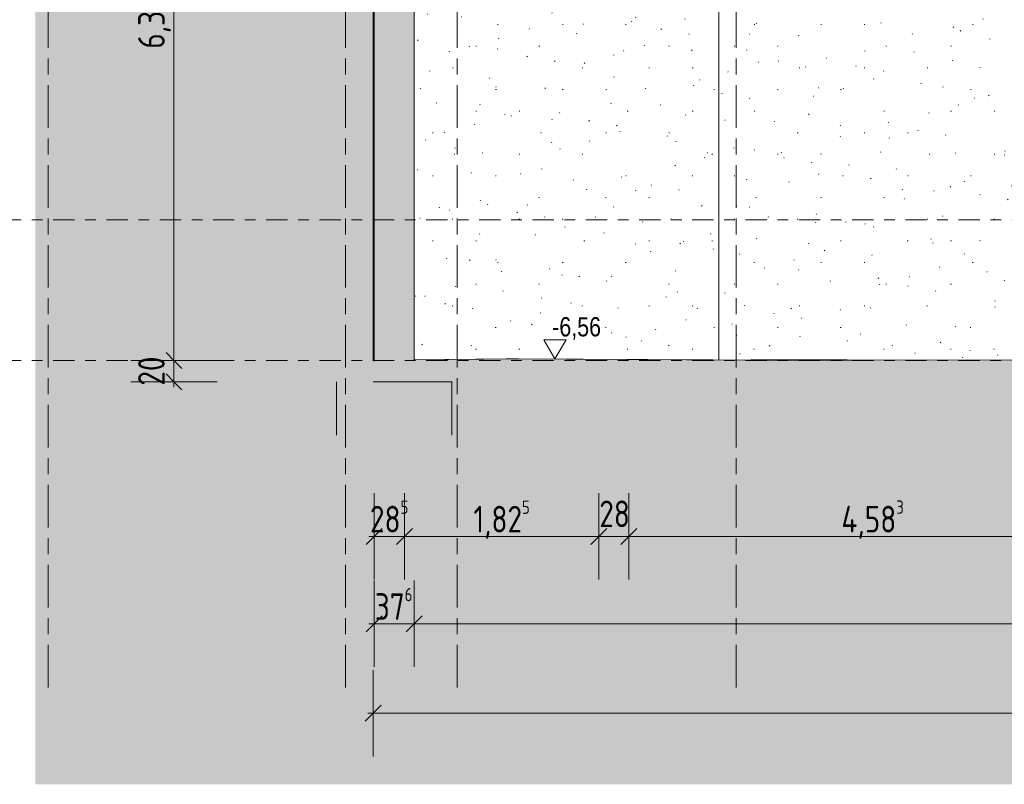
# Model space of a CAD drawing. Header units: metres. Extents: x -28 to 176, y -14 to 869.
# Tile 2 of 60: x -22 to -13, y -13 to -6. Entities that reach past the tile are written whole.
import ezdxf

# ---------------------------------------------------------------- set-up
doc = ezdxf.new("R2010")
doc.units = ezdxf.units.M
doc.linetypes.add('_Ebene_', pattern=[0.4, 0.2, -0.1, 0, -0.1])
doc.linetypes.add('_Rasterlinie_', pattern=[0.75, 0.4, -0.1, 0.15, -0.1])
for name, color, linetype, lineweight in [('A_Bem', 7, 'Continuous', 5), ('A_Bem-100', 7, 'Continuous', 5), ('A_Detailelemente', 7, 'Continuous', 9), ('A_Ebenen', 130, 'Continuous', 5), ('A_Geschossdecken', 7, 'Continuous', 5), ('A_Geschossdecken_Schraffur', 7, 'Continuous', 5), ('A_Hoehenkoten', 124, 'Continuous', 5), ('A_Körper_Form', 7, 'Continuous', 5), ('A_Raster', 128, 'Continuous', 5), ('A_Wand', 244, 'Continuous', 5), ('A_Wand_Schraff', 1, 'Continuous', 5), ('A_Wände_Oberflächenschraffur', 244, 'Continuous', 5)]:
    doc.layers.add(name, color=color, linetype=linetype, lineweight=lineweight)
doc.styles.add('Arial', font='arial.ttf', dxfattribs={"width": 0.8, "height": 0.18})
doc.styles.add('ISOCPEUR_1', font='isocpeur.ttf', dxfattribs={"width": 0.8, "height": 0.25})
doc.dimstyles.new('BLB-Standard_2_5_Aussen', dxfattribs={"dimscale": 0.3048, "dimtxt": 0.248995, "dimasz": 0.492126, "dimexe": 1.32874, "dimexo": 0.0625, "dimgap": 0.032808, "dimtad": 1, "dimrnd": 0.001, "dimzin": 0, "dimdsep": 46, "dimtxsty": 'ISOCPEUR_1', "dimblk1": 'OBLIQUE', "dimblk2": 'OBLIQUE', "dimsah": 1, "dimcen": 0.09, "dimdle": 0.164042, "dimazin": 0, "dimtfac": 1, "dimtdec": 4, "dimtix": 1, "dimtmove": 0, "dimatfit": 3, "dimfxl": 1.32874, "dimfxlon": 1, "dimtvp": 1, "dimtolj": 1, "dimtzin": 0, "dimarcsym": 2})
doc.dimstyles.new('BLB-Standard_2_5_Aussen_1', dxfattribs={"dimscale": 0.3048, "dimtxt": 0.248995, "dimasz": 0.492126, "dimexe": 1.32874, "dimexo": 0.0625, "dimgap": 0.032808, "dimtad": 1, "dimdec": 1, "dimlfac": 100, "dimrnd": 0.1, "dimdsep": 46, "dimtxsty": 'ISOCPEUR_1', "dimblk1": 'OBLIQUE', "dimblk2": 'OBLIQUE', "dimsah": 1, "dimcen": 0.09, "dimdle": 0.164042, "dimazin": 0, "dimtfac": 1, "dimtdec": 4, "dimtix": 1, "dimtmove": 0, "dimatfit": 3, "dimfxl": 1.32874, "dimfxlon": 1, "dimtvp": 1, "dimtolj": 1, "dimtzin": 0, "dimarcsym": 2})

# ---------------------------------------------------------------- blocks, each defined once
blk = doc.blocks.new('Höhenkoten - leer-6237472-C')
at = {"layer": 'A_Hoehenkoten'}
for p, q in [((-17.3298, -9.1717), (-17.5377, -9.1717)), ((-17.4338, -9.3517), (-17.5377, -9.1717)), ((-17.4338, -9.3517), (-17.3298, -9.1717))]:
    blk.add_line(p, q, dxfattribs=at)
blk = doc.blocks.new('DIMBLOCK1-C')
at = {"layer": 'A_Bem-100'}
for p, q in [((-19.1392, -12.2712), (-19.1392, -13.0812)), ((-19.1392, -12.6762), (-19.1392, -12.2712)), ((23.7261, -12.2712), (23.7261, -13.0812)), ((23.7261, -12.6762), (23.7261, -12.2712)), ((-19.1892, -12.6762), (23.7761, -12.6762))]:
    blk.add_line(p, q, dxfattribs=at)
at = {"layer": 'A_Bem-100', "lineweight": 9}
for p, q in [((-19.1392, -12.6762), (-19.0642, -12.6012)), ((23.7261, -12.6762), (23.8011, -12.6012)), ((-19.1392, -12.6762), (-19.2142, -12.7512)), ((23.7261, -12.6762), (23.6511, -12.7512))]:
    blk.add_line(p, q, dxfattribs=at)
at = {"layer": 'A_Bem-100', "color": 0, "insert": (1.9299, -12.3396), "char_height": 0.25, "width": 0.872422, "attachment_point": 1, "line_spacing_factor": 1.149209, "style": 'ISOCPEUR_1'}
blk.add_mtext('42,86\\A2\\H0.5x;\\S5^  ;\\H2x;', dxfattribs=at)
blk = doc.blocks.new('_Oblique')
at = {"color": 0, "linetype": 'ByBlock', "lineweight": -2}
blk.add_line((-0.5, -0.5), (0.5, 0.5), dxfattribs=at)
blk = doc.blocks.new('DIMBLOCK5-C')
at = {"layer": 'A_Bem-100'}
for p, q in [((-18.7552, -11.4312), (-18.7552, -12.2412)), ((-18.7552, -11.8362), (-18.7552, -11.4312)), ((14.9694, -11.4312), (14.9694, -12.2412)), ((14.9694, -11.8362), (14.9694, -11.4312)), ((14.9694, -11.8362), (-18.7552, -11.8362))]:
    blk.add_line(p, q, dxfattribs=at)
at = {"layer": 'A_Bem-100', "lineweight": 9}
for p, q in [((-18.7552, -11.8362), (-18.6802, -11.7612)), ((14.9694, -11.8362), (15.0444, -11.7612)), ((-18.7552, -11.8362), (-18.8302, -11.9112)), ((14.9694, -11.8362), (14.8944, -11.9112))]:
    blk.add_line(p, q, dxfattribs=at)
at = {"layer": 'A_Bem-100', "color": 0, "insert": (-2.2465, -11.4996), "char_height": 0.25, "width": 0.84852, "attachment_point": 1, "line_spacing_factor": 1.149209, "style": 'ISOCPEUR_1'}
blk.add_mtext('33,72\\A2\\H0.5x;\\S5^  ;\\H2x;', dxfattribs=at)
blk = doc.blocks.new('DIMBLOCK6-C')
at = {"layer": 'A_Bem-100'}
for p, q in [((-19.1312, -11.4312), (-19.1312, -12.2412)), ((-19.1312, -11.8362), (-19.1312, -11.4312)), ((-18.7552, -11.4312), (-18.7552, -12.2412)), ((-18.7552, -11.8362), (-18.7552, -11.4312)), ((-18.7552, -11.8362), (-19.1812, -11.8362))]:
    blk.add_line(p, q, dxfattribs=at)
at = {"layer": 'A_Bem-100', "lineweight": 9}
for p, q in [((-19.1312, -11.8362), (-19.0562, -11.7612)), ((-18.7552, -11.8362), (-18.6802, -11.7612)), ((-19.1312, -11.8362), (-19.2062, -11.9112)), ((-18.7552, -11.8362), (-18.8302, -11.9112))]:
    blk.add_line(p, q, dxfattribs=at)
at = {"layer": 'A_Bem-100', "color": 0, "insert": (-19.125, -11.4996), "char_height": 0.25, "width": 0.436211, "attachment_point": 1, "line_spacing_factor": 1.149209, "style": 'ISOCPEUR_1'}
blk.add_mtext('37\\A2\\H0.5x;\\S6^  ;\\H2x;', dxfattribs=at)
blk = doc.blocks.new('DIMBLOCK18-C')
at = {"layer": 'A_Bem-100'}
for p, q in [((-16.7407, -10.6112), (-16.7407, -11.4212)), ((-16.7407, -11.0162), (-16.7407, -10.6112)), ((-12.1573, -10.6112), (-12.1573, -11.4212)), ((-12.1573, -11.0162), (-12.1573, -10.6112)), ((-12.1573, -11.0162), (-16.7407, -11.0162))]:
    blk.add_line(p, q, dxfattribs=at)
at = {"layer": 'A_Bem-100', "lineweight": 9}
for p, q in [((-16.7407, -11.0162), (-16.6657, -10.9412)), ((-12.1573, -11.0162), (-12.0823, -10.9412)), ((-16.7407, -11.0162), (-16.8157, -11.0912)), ((-12.1573, -11.0162), (-12.2323, -11.0912))]:
    blk.add_line(p, q, dxfattribs=at)
at = {"layer": 'A_Bem-100', "color": 0, "insert": (-14.744, -10.6796), "char_height": 0.25, "width": 0.708096, "attachment_point": 1, "line_spacing_factor": 1.149209, "style": 'ISOCPEUR_1'}
blk.add_mtext('4,58\\A2\\H0.5x;\\S3^  ;\\H2x;', dxfattribs=at)
blk = doc.blocks.new('DIMBLOCK19-C')
at = {"layer": 'A_Bem-100'}
for p, q in [((-17.0207, -10.6112), (-17.0207, -11.4212)), ((-17.0207, -11.0162), (-17.0207, -10.6112)), ((-16.7407, -10.6112), (-16.7407, -11.4212)), ((-16.7407, -11.0162), (-16.7407, -10.6112)), ((-16.7407, -11.0162), (-17.0207, -11.0162))]:
    blk.add_line(p, q, dxfattribs=at)
at = {"layer": 'A_Bem-100', "lineweight": 9}
for p, q in [((-17.0207, -11.0162), (-16.9457, -10.9412)), ((-16.7407, -11.0162), (-16.6657, -10.9412)), ((-17.0207, -11.0162), (-17.0957, -11.0912)), ((-16.7407, -11.0162), (-16.8157, -11.0912))]:
    blk.add_line(p, q, dxfattribs=at)
at = {"layer": 'A_Bem-100', "color": 0, "insert": (-17.0176, -10.6796), "char_height": 0.25, "width": 0.328652, "attachment_point": 1, "line_spacing_factor": 1.149209, "style": 'ISOCPEUR_1'}
blk.add_mtext('28', dxfattribs=at)
blk = doc.blocks.new('DIMBLOCK20-C')
at = {"layer": 'A_Bem-100'}
for p, q in [((-18.8462, -10.6112), (-18.8462, -11.4212)), ((-18.8462, -11.0162), (-18.8462, -10.6112)), ((-17.0207, -10.6112), (-17.0207, -11.4212)), ((-17.0207, -11.0162), (-17.0207, -10.6112)), ((-17.0207, -11.0162), (-18.8462, -11.0162))]:
    blk.add_line(p, q, dxfattribs=at)
at = {"layer": 'A_Bem-100', "lineweight": 9}
for p, q in [((-18.8462, -11.0162), (-18.7712, -10.9412)), ((-17.0207, -11.0162), (-16.9457, -10.9412)), ((-18.8462, -11.0162), (-18.9212, -11.0912)), ((-17.0207, -11.0162), (-17.0957, -11.0912))]:
    blk.add_line(p, q, dxfattribs=at)
at = {"layer": 'A_Bem-100', "color": 0, "insert": (-18.1986, -10.6796), "char_height": 0.25, "width": 0.63639, "attachment_point": 1, "line_spacing_factor": 1.149209, "style": 'ISOCPEUR_1'}
blk.add_mtext('1,82\\A2\\H0.5x;\\S5^  ;\\H2x;', dxfattribs=at)
blk = doc.blocks.new('DIMBLOCK21-C')
at = {"layer": 'A_Bem-100'}
for p, q in [((-19.1312, -10.6112), (-19.1312, -11.4212)), ((-19.1312, -11.0162), (-19.1312, -10.6112)), ((-18.8462, -10.6112), (-18.8462, -11.4212)), ((-18.8462, -11.0162), (-18.8462, -10.6112)), ((-18.8462, -11.0162), (-19.1812, -11.0162))]:
    blk.add_line(p, q, dxfattribs=at)
at = {"layer": 'A_Bem-100', "lineweight": 9}
for p, q in [((-19.1312, -11.0162), (-19.0562, -10.9412)), ((-18.8462, -11.0162), (-18.7712, -10.9412)), ((-19.1312, -11.0162), (-19.2062, -11.0912)), ((-18.8462, -11.0162), (-18.9212, -11.0912))]:
    blk.add_line(p, q, dxfattribs=at)
at = {"layer": 'A_Bem-100', "color": 0, "insert": (-19.1705, -10.6796), "char_height": 0.25, "width": 0.436211, "attachment_point": 1, "line_spacing_factor": 1.149209, "style": 'ISOCPEUR_1'}
blk.add_mtext('28\\A2\\H0.5x;\\S5^  ;\\H2x;', dxfattribs=at)
blk = doc.blocks.new('DIMBLOCK25-C')
at = {"layer": 'A_Bem-100', "lineweight": 9}
for p, q in [((-21.0103, -9.3651), (-21.0853, -9.2901)), ((-21.0103, -9.3651), (-20.9353, -9.4401)), ((-21.0103, -9.5651), (-21.0853, -9.4901)), ((-21.0103, -9.5651), (-20.9353, -9.6401))]:
    blk.add_line(p, q, dxfattribs=at)
at = {"layer": 'A_Bem-100'}
for p, q in [((-20.6053, -9.3651), (-21.4153, -9.3651)), ((-21.0103, -9.6151), (-21.0103, -9.3651)), ((-21.0103, -9.3651), (-20.6053, -9.3651)), ((-20.6053, -9.5651), (-21.4153, -9.5651)), ((-21.0103, -9.5651), (-20.6053, -9.5651))]:
    blk.add_line(p, q, dxfattribs=at)
at = {"layer": 'A_Bem-100', "color": 0, "insert": (-21.3469, -9.602), "char_height": 0.25, "width": 0.328652, "attachment_point": 1, "rotation": 90, "line_spacing_factor": 1.149209, "style": 'ISOCPEUR_1'}
blk.add_mtext('20', dxfattribs=at)
blk = doc.blocks.new('DIMBLOCK26-C')
at = {"layer": 'A_Bem-100'}
for p, q in [((-20.6053, -3.0351), (-21.4153, -3.0351)), ((-21.0103, -9.3651), (-21.0103, -3.0351)), ((-21.0103, -3.0351), (-20.6053, -3.0351)), ((-20.6053, -9.3651), (-21.4153, -9.3651)), ((-21.0103, -9.3651), (-20.6053, -9.3651))]:
    blk.add_line(p, q, dxfattribs=at)
at = {"layer": 'A_Bem-100', "lineweight": 9}
for p, q in [((-21.0103, -3.0351), (-21.0853, -2.9601)), ((-21.0103, -3.0351), (-20.9353, -3.1101)), ((-21.0103, -9.3651), (-21.0853, -9.2901)), ((-21.0103, -9.3651), (-20.9353, -9.4401))]:
    blk.add_line(p, q, dxfattribs=at)
at = {"layer": 'A_Bem-100', "color": 0, "insert": (-21.3469, -6.4404), "char_height": 0.25, "width": 0.576635, "attachment_point": 1, "rotation": 90, "line_spacing_factor": 1.149209, "style": 'ISOCPEUR_1'}
blk.add_mtext('6,33', dxfattribs=at)

msp = doc.modelspace()

# ---------------------------------------------------------------- hatches: boundary and pattern name
at = {"layer": 'A_Detailelemente'}
msp.add_hatch(color=254, dxfattribs=at).paths.add_polyline_path([(23.2661, -13.3421), (26.3047, -13.3421), (26.3047, -9.3651), (23.3299, -9.3651), (23.3299, -9.0951), (22.6781, -9.0951), (22.6781, -8.2451), (15.2123, -8.2451), (15.2123, -9.5651), (15.5723, -9.5651), (15.5723, -10.0651), (14.5896, -10.0651), (14.5896, -9.5651), (-18.3999, -9.5651), (-18.3999, -10.0651), (-19.4854, -10.0651), (-19.4854, -9.5651), (-19.1392, -9.5651), (-19.1392, -9.369), (-22.3119, -9.369), (-22.3119, -13.3421), (20.2276, -13.3421)], flags=0)
at = {"layer": 'A_Geschossdecken_Schraffur', "lineweight": 9}
msp.add_hatch(color=253, dxfattribs=at).paths.add_polyline_path([(-10.1578, -9.5651), (15.2096, -9.5651), (15.2096, -9.3651), (15.0478, -9.3588), (12.5757, -9.3594), (12.5681, -9.3651), (12.2421, -9.3651), (12.2421, -9.3599), (9.9725, -9.3616), (1.9964, -9.3566), (0.8538, -9.3578), (-0.3476, -9.357), (-4.7219, -9.3462), (-9.5864, -9.3503), (-9.7068, -9.3499), (-15.0632, -9.3651), (-17.8921, -9.3517), (-19.1392, -9.3651), (-19.1392, -9.5651), (-16.2348, -9.5651)], flags=0)
h = msp.add_hatch(color=253, dxfattribs=at)
h.paths.add_polyline_path([(14.9102, -10.0651), (15.5723, -10.0651), (15.5723, -9.5651), (14.5923, -9.5651), (14.5923, -10.0651)], flags=0)
h.paths.add_polyline_path([(-19.4849, -10.0651), (-18.4016, -10.0651), (-18.4016, -9.5651), (-19.4849, -9.5651), (-19.4849, -10.0644)], flags=0)
at = {"layer": 'A_Körper_Form', "lineweight": 9}
msp.add_hatch(color=254, dxfattribs=at).paths.add_polyline_path([(-19.4854, -9.369), (-19.1312, -9.369), (-19.1312, 0.1948), (-22.3119, 0.1948), (-22.3119, -9.369)], flags=0)
at = {"layer": 'A_Wand_Schraff', "lineweight": 9}
for points in [[(-18.7552, -6.3751), (-18.7552, -3.0351), (-19.1392, -3.0351), (-19.1392, -6.3751)], [(-19.1392, -9.3651), (-18.7552, -9.361), (-18.7552, -6.3751), (-19.1392, -6.3751), (-19.1392, -8.9033)]]:
    msp.add_hatch(color=253, dxfattribs=at).paths.add_polyline_path(points, flags=0)
at = {"layer": 'A_Wände_Oberflächenschraffur'}
h = msp.add_hatch(dxfattribs=at)
h.set_pattern_fill('FP_8', style=0, pattern_type=2)
h.set_pattern_definition([(0, (11.29, 18.958), (0.813, 0.203), [0.007, -0.603, 0.007, -0.603, -3.251]), (0, (11.29, 18.958), (0.813, 0.203), [-1.219, 0.007, -1.212, 0.007, -0.603, -1.422]), (0, (11.29, 18.958), (0.813, 0.203), [-3.048, 0.007, -0.4, 0.007, -1.009]), (120, (11.595, 19.06), (-0.5823032, 0.6025787), [0.007, -0.603, 0.007, -0.603, -3.251]), (120, (11.595, 19.06), (-0.5823032, 0.6025787), [-1.219, 0.007, -1.212, 0.007, -0.603, -1.422]), (120, (11.595, 19.06), (-0.5823032, 0.6025787), [-3.048, 0.007, -0.4, 0.007, -1.009]), (240, (11.696, 19.466), (-0.2306968, -0.8055787), [0.007, -0.603, 0.007, -0.603, -3.251]), (240, (11.696, 19.466), (-0.2306968, -0.8055787), [-1.219, 0.007, -1.212, 0.007, -0.603, -1.422]), (240, (11.696, 19.466), (-0.2306968, -0.8055787), [-3.048, 0.007, -0.4, 0.007, -1.009])])
h.paths.add_polyline_path([(-14.737, -9.3645), (-14.5294, -9.3643), (-12.7729, -9.3591), (-12.7729, -3.0351), (-14.3238, -3.0351), (-14.3238, -3.4851), (-14.5638, -3.4851), (-14.5638, -3.0351), (-15.5938, -3.0351), (-15.5938, -3.1151), (-15.8938, -3.1151), (-15.8938, -9.359), (-14.7683, -9.3643)], flags=0)
h = msp.add_hatch(dxfattribs=at)
h.set_pattern_fill('FP_9', style=0, pattern_type=2)
h.set_pattern_definition([(0, (11.302, 18.958), (0.813, 0.203), [0.007, -0.603, 0.007, -0.603, -3.251]), (0, (11.302, 18.958), (0.813, 0.203), [-1.219, 0.007, -1.212, 0.007, -0.603, -1.422]), (0, (11.302, 18.958), (0.813, 0.203), [-3.048, 0.007, -0.4, 0.007, -1.009]), (119.999, (11.607, 19.06), (-0.5822926, 0.6025888), [0.007, -0.603, 0.007, -0.603, -3.251]), (119.999, (11.607, 19.06), (-0.5822926, 0.6025888), [-1.219, 0.007, -1.212, 0.007, -0.603, -1.422]), (119.999, (11.607, 19.06), (-0.5822926, 0.6025888), [-3.048, 0.007, -0.4, 0.007, -1.009]), (240.001, (11.708, 19.466), (-0.2306828, -0.8055827), [0.007, -0.603, 0.007, -0.603, -3.251]), (240.001, (11.708, 19.466), (-0.2306828, -0.8055827), [-1.219, 0.007, -1.212, 0.007, -0.603, -1.422]), (240.001, (11.708, 19.466), (-0.2306828, -0.8055827), [-3.048, 0.007, -0.4, 0.007, -1.009])])
h.paths.add_polyline_path([(-18.7552, -9.3596), (-17.727, -9.3503), (-15.8938, -9.359), (-15.8938, -3.1151), (-17.2638, -3.1151), (-17.2638, -3.4851), (-17.5038, -3.4851), (-17.5038, -3.1151), (-18.7552, -3.1151), (-18.7552, -9.3573)], flags=0)

# ---------------------------------------------------------------- linework, layer by layer
at = {"layer": 'A_Ebenen', "color": 170, "linetype": '_Ebene_', "lineweight": 9}
for p, q in [((26.5562, -8.0451), (-24.8409, -8.0451)), ((26.5562, -9.3651), (-24.8409, -9.3651))]:
    msp.add_line(p, q, dxfattribs=at)
at = {"layer": 'A_Geschossdecken', "color": 250, "lineweight": 9}
for p, q in [((-19.1392, -9.3651), (-19.1392, -9.369)), ((-18.7552, -9.3596), (-17.7762, -9.3501)), ((-17.8921, -9.3517), (-18.7552, -9.361)), ((-17.7762, -9.3501), (-17.8921, -9.3517)), ((-15.0632, -9.3651), (-17.8921, -9.3517)), ((-17.7762, -9.3501), (-14.737, -9.3645)), ((-15.5889, -9.3551), (-15.5889, -9.3604)), ((-13.7901, -9.3621), (-15.5889, -9.3551)), ((-14.6597, -9.3643), (-15.0632, -9.3651)), ((-14.5307, -9.3643), (-14.6597, -9.3643)), ((-9.7068, -9.3499), (-14.5307, -9.3643)), ((-19.4849, -9.5651), (-19.4849, -10.0651)), ((-18.3999, -9.5651), (-19.1392, -9.5651)), ((-18.4016, -10.0651), (-18.4016, -9.5651))]:
    msp.add_line(p, q, dxfattribs=at)
at = {"layer": 'A_Körper_Form', "color": 253, "lineweight": 9}
for p, q in [((-19.1312, -9.369), (-19.1312, 0.1948)), ((-19.1392, -9.369), (-19.1312, -9.369))]:
    msp.add_line(p, q, dxfattribs=at)
at = {"layer": 'A_Raster', "linetype": '_Rasterlinie_', "lineweight": 9}
for p, q in [((-22.1916, -12.4326), (-22.1916, 12.5006)), ((-19.4016, -12.4326), (-19.4016, 12.5006)), ((-18.3516, -12.4326), (-18.3516, 12.5006)), ((-15.7316, -12.4326), (-15.7316, 12.5006))]:
    msp.add_line(p, q, dxfattribs=at)
at = {"layer": 'A_Wand', "color": 250, "lineweight": 9}
for p, q in [((-19.1392, 0.9549), (-19.1392, -9.3651)), ((-18.7552, -9.361), (-18.7552, -3.0351)), ((-15.8938, -3.1151), (-15.8938, -9.359))]:
    msp.add_line(p, q, dxfattribs=at)

# ---------------------------------------------------------------- block references
at = {"layer": 'A_Hoehenkoten'}
msp.add_blockref('Höhenkoten - leer-6237472-C', (0, 0), dxfattribs=at)

# ---------------------------------------------------------------- texts
at = {"layer": 'A_Hoehenkoten', "insert": (-17.4596, -8.9596), "char_height": 0.18, "width": 0.542095, "attachment_point": 1, "line_spacing_factor": 0.941778, "style": 'Arial'}
msp.add_mtext('-6,56', dxfattribs=at)

# ---------------------------------------------------------------- dimensions: what is measured, and where the dimension line sits
at = {"layer": 'A_Bem'}
for base, p1, p2, dimstyle, override, picture, middle in [((-21.0103, -3.0351), (-20.6053, -9.3651), (-20.6053, -3.0351), 'BLB-Standard_2_5_Aussen', {"dimpost": '<>', "dimfxl": 6.33}, 'DIMBLOCK26-C', (-21.1453, -6.2001)), ((-21.0103, -9.3651), (-20.6053, -9.5651), (-20.6053, -9.3651), 'BLB-Standard_2_5_Aussen_1', {"dimpost": '<>', "dimfxl": 0.2}, 'DIMBLOCK25-C', (-21.1453, -9.4651))]:
    dim = msp.add_linear_dim(base=base, p1=p1, p2=p2, angle=90, dimstyle=dimstyle, override=override, dxfattribs=at)
    dim.commit()
    dim.dimension.update_dxf_attribs({"geometry": picture, "text_midpoint": middle})
for base, p1, p2, text, dimstyle, override, picture, middle in [((-19.1312, -11.0162), (-18.8462, -10.6112), (-19.1312, -10.6112), '\\A1;28\\Q;{\\A1;{\\H0.5x;\\S5^ ;}}', 'BLB-Standard_2_5_Aussen_1', {"dimpost": '<>', "dimfxl": 0.285009}, 'DIMBLOCK21-C', (-18.9887, -10.8812)), ((-18.8462, -11.0162), (-17.0207, -10.6112), (-18.8462, -10.6112), '\\A1;1,82\\Q;{\\A1;{\\H0.5x;\\S5^ ;}}', 'BLB-Standard_2_5_Aussen', {"dimpost": '<>', "dimfxl": 1.825482}, 'DIMBLOCK20-C', (-17.9335, -10.8562)), ((-16.7407, -11.0162), (-12.1573, -10.6112), (-16.7407, -10.6112), '\\A1;4,58\\Q;{\\A1;{\\H0.5x;\\S3^ ;}}', 'BLB-Standard_2_5_Aussen', {"dimpost": '<>', "dimfxl": 4.583416}, 'DIMBLOCK18-C', (-14.449, -10.8562)), ((-19.1312, -11.8362), (-18.7552, -11.4312), (-19.1312, -11.4312), '\\A1;37\\Q;{\\A1;{\\H0.5x;\\S6^ ;}}', 'BLB-Standard_2_5_Aussen_1', {"dimpost": '<>', "dimfxl": 0.375955}, 'DIMBLOCK6-C', (-18.9432, -11.7012)), ((-18.7552, -11.8362), (14.9694, -11.4312), (-18.7552, -11.4312), '\\A1;33,72\\Q;{\\A1;{\\H0.5x;\\S5^ ;}}', 'BLB-Standard_2_5_Aussen', {"dimpost": '<>', "dimfxl": 33.724636}, 'DIMBLOCK5-C', (-1.8929, -11.6762)), ((23.7261, -12.6762), (-19.1392, -12.2712), (23.7261, -12.2712), '\\A1;42,86\\Q;{\\A1;{\\H0.5x;\\S5^ ;}}', 'BLB-Standard_2_5_Aussen', {"dimpost": '<>', "dimfxl": 42.865387}, 'DIMBLOCK1-C', (2.2935, -12.5162))]:
    dim = msp.add_linear_dim(base=base, p1=p1, p2=p2, text=text, dimstyle=dimstyle, override=override, dxfattribs=at)
    dim.commit()
    dim.dimension.update_dxf_attribs({"geometry": picture, "text_midpoint": middle})
dim = msp.add_linear_dim(base=(-17.0207, -11.0162), p1=(-16.7407, -10.6112), p2=(-17.0207, -10.6112), dimstyle='BLB-Standard_2_5_Aussen_1', override={"dimpost": '<>', "dimfxl": 0.28}, dxfattribs=at)
dim.commit()
dim.dimension.update_dxf_attribs({"geometry": 'DIMBLOCK19-C', "text_midpoint": (-16.8807, -10.8812)})

doc.saveas('drawing.dxf')
